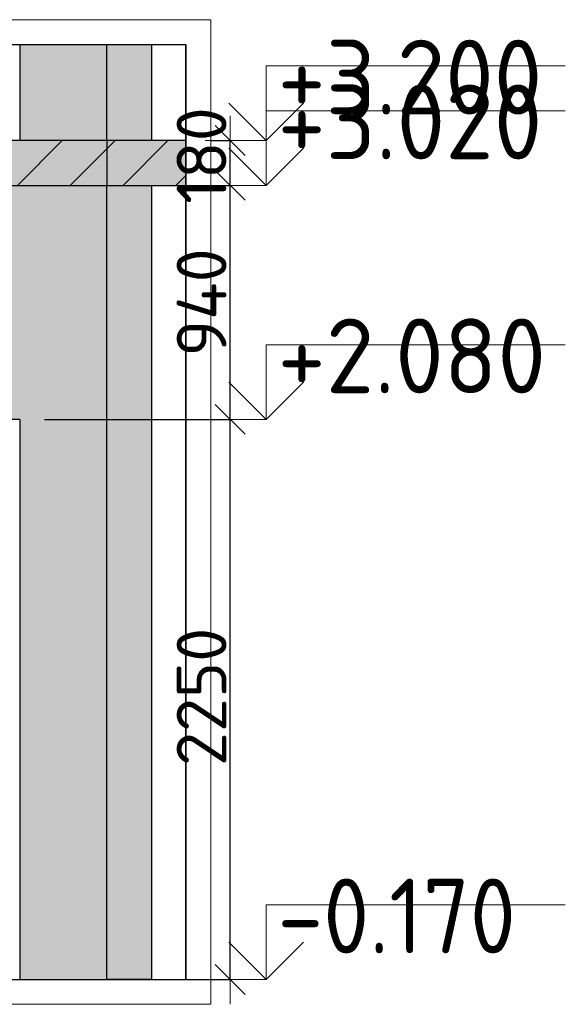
# Model space of a CAD drawing. Header units: millimetres. Extents: x -2725 to 87801, y 44707 to 71266.
# Tile 22 of 22: x 75273 to 77476, y 67020 to 70975. Entities that reach past the tile are written whole.
import ezdxf

# ---------------------------------------------------------------- set-up
doc = ezdxf.new("R2010")
doc.units = ezdxf.units.MM
doc.header["$PDMODE"] = 65
for name, pattern in [('______11', [500, 400, -50, 0, -50]), ('______5', [1100, 800, -100, 100, -100]), ('________', [0])]:
    doc.linetypes.add(name, pattern=pattern)
for name, color, linetype, lineweight in [('Standard', 7, 'Continuous', 25), ('Высотная отметки_ общее', 7, 'Continuous', 13), ('Размерная линия_ общее_1', 7, 'Continuous', 13)]:
    doc.layers.add(name, color=color, linetype=linetype, lineweight=lineweight)
doc.styles.add('ISOCPEUR', font='ISOCPEUR')
doc.dimstyles.new('DIMSTYLE_4', dxfattribs={"dimtxt": 200, "dimasz": 200, "dimexe": 0, "dimexo": 0, "dimgap": 100, "dimtad": 2, "dimdec": 0, "dimrnd": 5, "dimzin": 12, "dimdsep": 46, "dimtxsty": 'ISOCPEUR', "dimblk1": 'ALL_ML_STRICH', "dimblk2": 'ALL_ML_STRICH', "dimsah": 1, "dimcen": 0, "dimclrd": 7, "dimclre": 256, "dimclrt": 7, "dimadec": 0, "dimazin": 0, "dimtfac": 1, "dimtdec": 0, "dimtix": 1, "dimtmove": 2, "dimatfit": 3, "dimfxl": 0, "dimtzin": 0, "dimlwd": 0, "dimlwe": -3, "dimarcsym": 0})
doc.dimstyles.new('DIMSTYLE_5', dxfattribs={"dimtxt": 200, "dimasz": 200, "dimexe": 0, "dimexo": 0, "dimgap": 100, "dimtad": 2, "dimdec": 0, "dimrnd": 5, "dimzin": 12, "dimdsep": 46, "dimtxsty": 'ISOCPEUR', "dimblk1": 'ALL_ML_STRICH', "dimblk2": 'ALL_ML_STRICH', "dimsah": 1, "dimcen": 0, "dimclrd": 7, "dimclre": 256, "dimclrt": 7, "dimadec": 0, "dimazin": 0, "dimtfac": 1, "dimtdec": 0, "dimtix": 1, "dimtmove": 2, "dimatfit": 3, "dimfxl": 0, "dimtzin": 0, "dimlwd": 0, "dimlwe": -3, "dimarcsym": 0})
doc.dimstyles.new('DIMSTYLE_6', dxfattribs={"dimtxt": 200, "dimasz": 200, "dimexe": 0, "dimexo": 0, "dimgap": 100, "dimtad": 2, "dimdec": 0, "dimrnd": 5, "dimzin": 12, "dimdsep": 46, "dimtxsty": 'ISOCPEUR', "dimblk1": 'ALL_ML_STRICH', "dimblk2": 'ALL_ML_STRICH', "dimsah": 1, "dimcen": 0, "dimclrd": 7, "dimclre": 256, "dimclrt": 7, "dimadec": 0, "dimazin": 0, "dimtfac": 1, "dimtdec": 0, "dimtix": 1, "dimtmove": 2, "dimatfit": 3, "dimfxl": 0, "dimtvp": 1.2, "dimtzin": 0, "dimlwd": 0, "dimlwe": -3, "dimarcsym": 0})

# ---------------------------------------------------------------- blocks, each defined once
blk = doc.blocks.new('ALL_ML_STRICH')
at = {"color": 0, "linetype": 'ByBlock', "lineweight": -2}
for p, q in [((0, -0.5), (0, 0.5)), ((-0.3, -0.3), (0.3, 0.3)), ((-1, 0), (0.5, 0))]:
    blk.add_line(p, q, dxfattribs=at)
blk = doc.blocks.new('*D16')
at = {"layer": 'DEFPOINTS', "color": 7, "linetype": 'Continuous', "lineweight": 13, "transparency": 33554687}
for p in [(75272.6, 69369.7), (75802.6, 67119.7), (76117.9, 67119.7)]:
    blk.add_point(p, dxfattribs=at)
at = {"layer": 'Размерная линия_ общее_1', "color": 253, "linetype": 'Continuous', "lineweight": -2, "true_color": 0xa0a0a0, "transparency": 33554687}
for p, q in [((75372.6, 69369.7), (76117.9, 69369.7)), ((75902.6, 67119.7), (76117.9, 67119.7))]:
    blk.add_line(p, q, dxfattribs=at)
at = {"layer": 'Размерная линия_ общее_1', "color": 7, "linetype": 'Continuous', "lineweight": -2, "transparency": 33554687}
blk.add_line((76117.9, 67119.7), (76117.9, 69369.7), dxfattribs=at)
at = {"layer": 'Размерная линия_ общее_1', "color": 7, "linetype": 'Continuous', "lineweight": 13, "transparency": 33554687, "xscale": 200, "yscale": 200, "zscale": 200}
for p, rotation in [((76117.9, 69369.7), 90), ((76117.9, 67119.7), 270)]:
    blk.add_blockref('ALL_ML_STRICH', p, dxfattribs=dict(at, rotation=rotation))
at = {"layer": 'Размерная линия_ общее_1', "color": 7, "linetype": 'Continuous', "lineweight": 13, "transparency": 33554687, "insert": (76002.9, 68254.7), "char_height": 200, "width": 800, "attachment_point": 5, "rotation": 90, "style": 'ISOCPEUR'}
blk.add_mtext('\\A1;{2250}', dxfattribs=at)
blk = doc.blocks.new('*D17')
at = {"layer": 'DEFPOINTS', "color": 7, "linetype": 'Continuous', "lineweight": 13, "transparency": 33554687}
for p in [(75802.6, 70309.7), (75272.6, 69369.7), (76117.9, 69369.7)]:
    blk.add_point(p, dxfattribs=at)
at = {"layer": 'Размерная линия_ общее_1', "color": 253, "linetype": 'Continuous', "lineweight": -2, "true_color": 0xa0a0a0, "transparency": 33554687}
for p, q in [((75902.6, 70309.7), (76117.9, 70309.7)), ((75372.6, 69369.7), (76117.9, 69369.7))]:
    blk.add_line(p, q, dxfattribs=at)
at = {"layer": 'Размерная линия_ общее_1', "color": 7, "linetype": 'Continuous', "lineweight": -2, "transparency": 33554687}
blk.add_line((76117.9, 69369.7), (76117.9, 70309.7), dxfattribs=at)
at = {"layer": 'Размерная линия_ общее_1', "color": 7, "linetype": 'Continuous', "lineweight": 13, "transparency": 33554687, "xscale": 200, "yscale": 200, "zscale": 200}
for p, rotation in [((76117.9, 70309.7), 90), ((76117.9, 69369.7), 270)]:
    blk.add_blockref('ALL_ML_STRICH', p, dxfattribs=dict(at, rotation=rotation))
at = {"layer": 'Размерная линия_ общее_1', "color": 7, "linetype": 'Continuous', "lineweight": 13, "transparency": 33554687, "insert": (76002.9, 69839.7), "char_height": 200, "width": 600, "attachment_point": 5, "rotation": 90, "style": 'ISOCPEUR'}
blk.add_mtext('\\A1;{940}', dxfattribs=at)
blk = doc.blocks.new('*D18')
at = {"layer": 'DEFPOINTS', "color": 7, "linetype": 'Continuous', "lineweight": 13, "transparency": 33554687}
for p in [(75939.6, 70489.7), (75802.6, 70309.7), (76117.9, 70309.7)]:
    blk.add_point(p, dxfattribs=at)
at = {"layer": 'Размерная линия_ общее_1', "color": 253, "linetype": 'Continuous', "lineweight": -2, "true_color": 0xa0a0a0, "transparency": 33554687}
for p, q in [((76039.6, 70489.7), (76117.9, 70489.7)), ((75902.6, 70309.7), (76117.9, 70309.7))]:
    blk.add_line(p, q, dxfattribs=at)
at = {"layer": 'Размерная линия_ общее_1', "color": 7, "linetype": 'Continuous', "lineweight": -2, "transparency": 33554687}
blk.add_line((76117.9, 70309.7), (76117.9, 70489.7), dxfattribs=at)
at = {"layer": 'Размерная линия_ общее_1', "color": 7, "linetype": 'Continuous', "lineweight": 13, "transparency": 33554687, "xscale": 200, "yscale": 200, "zscale": 200}
for p, rotation in [((76117.9, 70489.7), 90), ((76117.9, 70309.7), 270)]:
    blk.add_blockref('ALL_ML_STRICH', p, dxfattribs=dict(at, rotation=rotation))
at = {"layer": 'Размерная линия_ общее_1', "color": 7, "linetype": 'Continuous', "lineweight": 13, "transparency": 33554687, "insert": (76002.9, 70429.7), "char_height": 200, "width": 600, "attachment_point": 5, "rotation": 90, "style": 'ISOCPEUR'}
blk.add_mtext('\\A1;{180}', dxfattribs=at)
blk = doc.blocks.new('COMPLEX_ELEVATIONDIM_0')
at = {"layer": 'Высотная отметки_ общее', "color": 7, "linetype": 'Continuous', "lineweight": 13, "transparency": 33554687}
for p, q in [((76262.7, 70489.7), (76262.7, 70789.7)), ((76262.7, 70789.7), (77462.7, 70789.7)), ((76262.7, 70489.7), (76112.7, 70639.7)), ((76262.7, 70489.7), (76412.7, 70639.7)), ((76262.7, 70309.7), (76262.7, 70609.7)), ((76262.7, 70609.7), (77462.7, 70609.7)), ((76262.7, 70309.7), (76112.7, 70459.7)), ((76262.7, 70489.7), (76262.7, 70489.7)), ((76262.7, 70489.7), (76262.7, 70489.7)), ((76262.7, 70489.7), (76262.7, 70489.7)), ((76262.7, 70489.7), (76262.7, 70489.7)), ((76262.7, 70309.7), (76412.7, 70459.7)), ((76262.7, 70309.7), (76262.7, 70309.7)), ((76262.7, 70309.7), (76262.7, 70309.7)), ((76262.7, 70309.7), (76262.7, 70309.7)), ((76262.7, 70309.7), (76262.7, 70309.7)), ((76262.7, 69369.7), (76262.7, 69669.7)), ((76262.7, 69669.7), (77462.7, 69669.7)), ((76262.7, 69369.7), (76112.7, 69519.7)), ((76262.7, 69369.7), (76412.7, 69519.7)), ((76262.7, 69369.7), (76262.7, 69369.7)), ((76262.7, 69369.7), (76262.7, 69369.7)), ((76262.7, 69369.7), (76262.7, 69369.7)), ((76262.7, 69369.7), (76262.7, 69369.7)), ((76262.7, 67119.7), (76262.7, 67419.7)), ((76262.7, 67419.7), (77462.7, 67419.7)), ((76262.7, 67119.7), (76112.7, 67269.7)), ((76262.7, 67119.7), (76412.7, 67269.7)), ((76262.7, 67119.7), (76262.7, 67119.7)), ((76262.7, 67119.7), (76262.7, 67119.7)), ((76262.7, 67119.7), (76262.7, 67119.7)), ((76262.7, 67119.7), (76262.7, 67119.7))]:
    blk.add_line(p, q, dxfattribs=at)
for points in [[(76262.7, 70489.7), (76262.7, 70489.7), (76262.7, 70489.7), (76196.5, 70489.7)], [(76262.7, 70309.7), (76262.7, 70309.7), (76262.7, 70309.7), (76262.7, 70309.7), (76196.5, 70309.7)], [(76262.7, 69369.7), (76262.7, 69369.7), (76262.7, 69369.7), (76262.7, 69369.7), (76262.7, 69369.7), (76262.7, 69369.7), (76196.5, 69369.7)], [(76262.7, 67119.7), (76202.7, 67119.7), (76202.7, 67119.7), (76196.5, 67119.7)]]:
    blk.add_lwpolyline(points, dxfattribs=at)
at = {"layer": 'Высотная отметки_ общее', "color": 7, "linetype": 'Continuous', "lineweight": 13, "transparency": 33554687, "char_height": 300, "attachment_point": 7, "style": 'ISOCPEUR'}
for s, insert, width in [('\\W0.95;+3.200', (76307.7, 70594.7), 1281.436), ('\\W0.95;+3.020', (76307.7, 70414.7), 1281.436), ('\\W0.95;+2.080', (76307.7, 69474.7), 1281.436), ('\\W0.90;-0.170', (76307.7, 67224.7), 1214.123)]:
    blk.add_mtext(s, dxfattribs=dict(at, insert=insert, width=width))

msp = doc.modelspace()

# ---------------------------------------------------------------- hatches: boundary and pattern name
at = {"linetype": 'Continuous', "lineweight": 13, "transparency": 33554687}
for points in [[(75939.6, 70309.7), (75939.6, 70489.7), (72359.6, 70489.7), (72359.6, 70309.7)], [(75802.6, 70309.7), (75622.6, 70309.7), (75622.6, 67119.7), (75802.6, 67119.7)]]:
    msp.add_hatch(color=7, dxfattribs=at).paths.add_polyline_path(points)
at = {"layer": 'Standard', "linetype": 'Continuous', "lineweight": 13, "transparency": 33554687}
for points in [[(75272.6, 70489.7), (75622.6, 70489.7), (75622.6, 70875.4), (75272.6, 70875.4)], [(75802.6, 70875.4), (75622.6, 70875.4), (75622.6, 70489.7), (75802.6, 70489.7)]]:
    msp.add_hatch(color=7, dxfattribs=at).paths.add_polyline_path(points)
h = msp.add_hatch(color=7, dxfattribs=at)
h.paths.add_polyline_path([(74372.6, 69369.7), (75272.6, 69369.7), (75272.6, 67119.7), (75622.6, 67119.7), (75622.6, 70309.7), (74022.6, 70309.7), (74022.6, 67119.7), (74372.6, 67119.7)])
h.paths.add_polyline_path([(74152.7, 69091.8), (74153, 69093.9), (74153.5, 69095.9), (74154.3, 69097.9), (74155.2, 69099.7), (74156.4, 69101.5), (74157.7, 69103.1), (74159.2, 69104.6), (74160.8, 69105.9), (74162.6, 69107), (74164.4, 69108), (74166.4, 69108.7), (74168.4, 69109.3), (74170.5, 69109.6), (74172.6, 69109.7), (74174.6, 69109.6), (74176.7, 69109.3), (74178.7, 69108.7), (74180.7, 69108), (74182.6, 69107), (74184.3, 69105.9), (74185.9, 69104.6), (74187.4, 69103.1), (74188.7, 69101.5), (74189.9, 69099.7), (74190.8, 69097.9), (74191.6, 69095.9), (74192.1, 69093.9), (74192.4, 69091.8), (74192.6, 69089.7), (74192.4, 69087.6), (74192.1, 69085.6), (74191.6, 69083.5), (74190.8, 69081.6), (74189.9, 69079.7), (74188.7, 69078), (74187.4, 69076.3), (74185.9, 69074.9), (74184.3, 69073.5), (74182.6, 69072.4), (74180.7, 69071.5), (74178.7, 69070.7), (74176.7, 69070.2), (74174.6, 69069.8), (74172.6, 69069.7), (74170.5, 69069.8), (74168.4, 69070.2), (74166.4, 69070.7), (74164.4, 69071.5), (74162.6, 69072.4), (74160.8, 69073.5), (74159.2, 69074.9), (74157.7, 69076.3), (74156.4, 69078), (74155.2, 69079.7), (74154.3, 69081.6), (74153.5, 69083.5), (74153, 69085.6), (74152.7, 69087.6), (74152.6, 69089.7)], flags=16)
h.paths.add_polyline_path([(74152.7, 68291.8), (74153, 68293.9), (74153.5, 68295.9), (74154.3, 68297.9), (74155.2, 68299.7), (74156.4, 68301.5), (74157.7, 68303.1), (74159.2, 68304.6), (74160.8, 68305.9), (74162.6, 68307), (74164.4, 68308), (74166.4, 68308.7), (74168.4, 68309.3), (74170.5, 68309.6), (74172.6, 68309.7), (74174.6, 68309.6), (74176.7, 68309.3), (74178.7, 68308.7), (74180.7, 68308), (74182.6, 68307), (74184.3, 68305.9), (74185.9, 68304.6), (74187.4, 68303.1), (74188.7, 68301.5), (74189.9, 68299.7), (74190.8, 68297.9), (74191.6, 68295.9), (74192.1, 68293.9), (74192.4, 68291.8), (74192.6, 68289.7), (74192.4, 68287.6), (74192.1, 68285.6), (74191.6, 68283.5), (74190.8, 68281.6), (74189.9, 68279.7), (74188.7, 68278), (74187.4, 68276.3), (74185.9, 68274.9), (74184.3, 68273.5), (74182.6, 68272.4), (74180.7, 68271.5), (74178.7, 68270.7), (74176.7, 68270.2), (74174.6, 68269.8), (74172.6, 68269.7), (74170.5, 68269.8), (74168.4, 68270.2), (74166.4, 68270.7), (74164.4, 68271.5), (74162.6, 68272.4), (74160.8, 68273.5), (74159.2, 68274.9), (74157.7, 68276.3), (74156.4, 68278), (74155.2, 68279.7), (74154.3, 68281.6), (74153.5, 68283.5), (74153, 68285.6), (74152.7, 68287.6), (74152.6, 68289.7)], flags=16)

# ---------------------------------------------------------------- linework, layer by layer
at = {"color": 52, "linetype": 'Continuous', "lineweight": -3, "transparency": 33554687}
for p, q in [((72359.6, 70875.4), (75939.6, 70875.4)), ((72359.6, 70875.4), (75939.6, 70875.4)), ((75939.6, 70875.4), (75939.6, 67119.7)), ((75939.6, 67119.7), (75939.6, 70875.4)), ((72359.6, 67119.7), (75939.6, 67119.7)), ((72359.6, 67119.7), (75939.6, 67119.7))]:
    msp.add_line(p, q, dxfattribs=at)
at = {"color": 7, "linetype": 'Continuous', "lineweight": -3, "transparency": 33554687}
for p, q in [((75939.6, 70259.7), (75939.6, 70539.7)), ((75939.6, 70489.7), (72359.6, 70489.7)), ((72359.6, 70309.7), (75939.6, 70309.7)), ((75802.6, 67119.7), (75802.6, 70309.7)), ((75802.6, 67119.7), (75622.6, 67119.7))]:
    msp.add_line(p, q, dxfattribs=at)
at = {"color": 253, "linetype": '______11', "lineweight": -3, "true_color": 0xababab, "transparency": 33554687}
for p, q in [((75263.2, 70309.7), (75443.2, 70489.7)), ((75687.4, 70309.7), (75867.4, 70489.7))]:
    msp.add_line(p, q, dxfattribs=at)
at = {"color": 253, "linetype": '______5', "lineweight": -3, "true_color": 0xababab, "transparency": 33554687}
for p, q in [((75475.3, 70309.7), (75655.3, 70489.7)), ((75899.6, 70309.7), (75939.6, 70349.7))]:
    msp.add_line(p, q, dxfattribs=at)
at = {"color": 253, "linetype": '________', "lineweight": -3, "true_color": 0xababab, "transparency": 33554687}
msp.add_line((75622.6, 70489.7), (75622.6, 70309.7), dxfattribs=at)
at = {"layer": 'Standard', "color": 7, "linetype": 'Continuous', "lineweight": -3, "transparency": 33554687}
for p, q in [((75222.6, 70875.4), (75672.6, 70875.4)), ((75272.6, 70875.4), (75272.6, 70489.7)), ((75572.6, 70875.4), (75852.6, 70875.4)), ((75802.6, 70489.7), (75802.6, 70875.4)), ((75272.6, 69369.7), (74372.6, 69369.7)), ((75272.6, 69369.7), (75272.6, 67119.7)), ((75272.6, 67119.7), (75622.6, 67119.7))]:
    msp.add_line(p, q, dxfattribs=at)
at = {"layer": 'Standard', "color": 253, "linetype": '________', "lineweight": -3, "true_color": 0xababab, "transparency": 33554687}
for p, q in [((75622.6, 70489.7), (75622.6, 70875.4)), ((75622.6, 67119.7), (75622.6, 70309.7))]:
    msp.add_line(p, q, dxfattribs=at)
at = {"layer": 'Standard', "color": 7, "linetype": 'Continuous', "lineweight": 13, "transparency": 33554687}
msp.add_lwpolyline([(72259.6, 67019.7), (76039.6, 67019.7), (76039.6, 70975.4), (72259.6, 70975.4), (72259.6, 67019.7)], dxfattribs=at)

# ---------------------------------------------------------------- block references
at = {"layer": 'Высотная отметки_ общее', "color": 7, "linetype": 'Continuous', "lineweight": 13, "transparency": 33554687}
msp.add_blockref('COMPLEX_ELEVATIONDIM_0', (0, 0), dxfattribs=at)

# ---------------------------------------------------------------- dimensions: what is measured, and where the dimension line sits
at = {"layer": 'Размерная линия_ общее_1', "color": 7, "linetype": 'Continuous', "lineweight": 13, "transparency": 33554687}
for base, p1, p2, dimstyle, picture, middle in [((76117.9, 70489.7), (75902.6, 70309.7), (76039.6, 70489.7), 'DIMSTYLE_6', '*D18', (76002.9, 70429.7)), ((76117.9, 70309.7), (75372.6, 69369.7), (75902.6, 70309.7), 'DIMSTYLE_5', '*D17', (76002.9, 69839.7)), ((76117.9, 69369.7), (75902.6, 67119.7), (75372.6, 69369.7), 'DIMSTYLE_4', '*D16', (76002.9, 68254.7))]:
    dim = msp.add_linear_dim(base=base, p1=p1, p2=p2, angle=90, dimstyle=dimstyle, override={"dimpost": '<>', "dimclrd": 7, "dimclre": 253, "dimclrt": 7, "dimlwd": 0, "dimlwe": 65533}, dxfattribs=at)
    dim.commit()
    dim.dimension.update_dxf_attribs({"geometry": picture, "text_midpoint": middle, "dimtype": 160})

doc.saveas('drawing.dxf')
